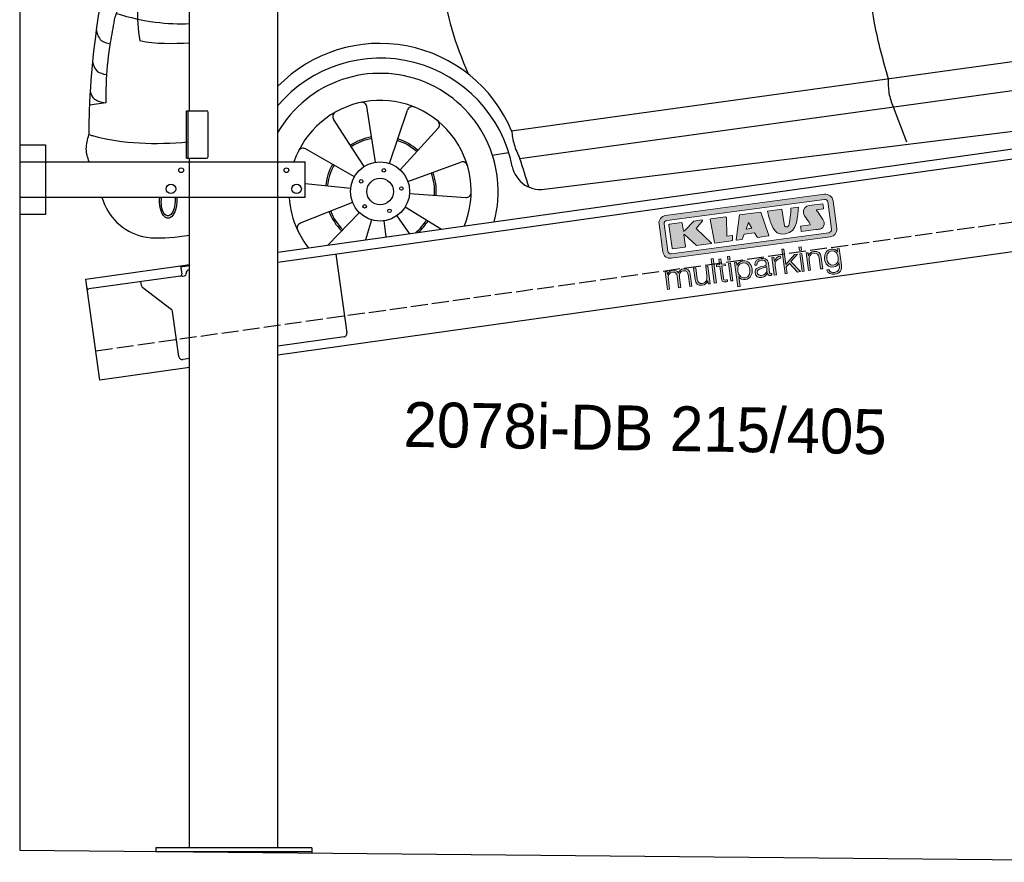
# Model space of a CAD drawing. Extents: x 199 to 6000, y -475 to 5900.
# Tile 1 of 4: x 199 to 3099, y -336 to 2144. Entities that reach past the tile are written whole.
import ezdxf

# ---------------------------------------------------------------- set-up
doc = ezdxf.new("R2010")
doc.units = 0
doc.header["$LTSCALE"] = 10
doc.header["$MEASUREMENT"] = 0
doc.linetypes.add('GEN3', pattern=[6.25, 5, -1.25])
doc.layers.get('0').update_dxf_attribs({"linetype": 'CONTINUOUS'})
for name, color, linetype in [('3', 6, 'GEN3'), ('CAR', 1, 'CONTINUOUS'), ('SICHTBARE_KANTEN_DIN_', 7, 'CONTINUOUS')]:
    doc.layers.add(name, color=color, linetype=linetype)
doc.layers.add('AM_0', color=7, linetype='CONTINUOUS', lineweight=30)
doc.layers.add('Logo', color=7, linetype='CONTINUOUS', lineweight=25)

# ---------------------------------------------------------------- blocks, each defined once
blk = doc.blocks.new('KLAUS')
at = {"layer": 'Logo'}
h = blk.add_hatch(color=8, dxfattribs=at)
h.dxf.hatch_style = 2
edge = h.paths.add_edge_path()
edge.add_spline(control_points=[(3.6, 29.09), (2.88, 29.09), (2.3, 28.51), (2.3, 27.8), (2.3, 27.8), (2.3, 16.11), (2.3, 16.11), (2.3, 15.39), (2.88, 14.81), (3.6, 14.81), (3.6, 14.81), (71.16, 14.81), (71.16, 14.81), (71.88, 14.81), (72.46, 15.39), (72.46, 16.11), (72.46, 16.11), (72.46, 27.8), (72.46, 27.8), (72.46, 28.51), (71.88, 29.09), (71.16, 29.09), (71.16, 29.09), (3.6, 29.09), (3.6, 29.09), (3.6, 29.09), (3.6, 29.09), (3.6, 29.09)], knot_values=[0, 0, 0, 0, 1, 1, 1, 2, 2, 2, 3, 3, 3, 4, 4, 4, 5, 5, 5, 6, 6, 6, 7, 7, 7, 8, 8, 8, 9, 9, 9, 9], degree=3, periodic=0)
edge = h.paths.add_edge_path()
edge.add_spline(control_points=[(3.35, 31.23), (3.35, 31.23), (71.47, 31.23), (71.47, 31.23), (73.26, 31.23), (74.71, 29.77), (74.71, 27.99), (74.71, 27.99), (74.71, 16.17), (74.71, 16.17), (74.71, 14.38), (73.26, 12.93), (71.47, 12.93), (71.47, 12.93), (3.35, 12.93), (3.35, 12.93), (1.56, 12.93), (0.11, 14.38), (0.11, 16.17), (0.11, 16.17), (0.11, 27.99), (0.11, 27.99), (0.11, 29.77), (1.56, 31.23), (3.35, 31.23), (3.35, 31.23), (3.35, 31.23), (3.35, 31.23)], knot_values=[0, 0, 0, 0, 1, 1, 1, 2, 2, 2, 3, 3, 3, 4, 4, 4, 5, 5, 5, 6, 6, 6, 7, 7, 7, 8, 8, 8, 9, 9, 9, 9], degree=3, periodic=0)
h = blk.add_hatch(color=8, dxfattribs=at)
h.dxf.hatch_style = 2
edge = h.paths.add_edge_path()
edge.add_spline(control_points=[(4.5, 27.33), (4.5, 27.33), (9.7, 27.33), (9.7, 27.33), (9.84, 27.33), (9.96, 27.22), (9.96, 27.08), (9.96, 27.08), (9.96, 23.69), (9.96, 23.69), (9.96, 23.69), (9.94, 23.64), (10.04, 23.59), (10.14, 23.53), (10.2, 23.57), (10.2, 23.57), (10.2, 23.57), (10.51, 23.75), (10.51, 23.75), (10.51, 23.75), (14.94, 27.33), (14.94, 27.33), (14.94, 27.33), (18.41, 27.33), (18.41, 27.33), (18.41, 27.33), (18.49, 27.33), (18.56, 27.2), (18.65, 27.04), (18.53, 26.91), (18.53, 26.91), (18.53, 26.91), (15.49, 24.11), (15.49, 24.11), (15.49, 24.11), (21.14, 17.06), (21.14, 17.06), (21.14, 17.06), (21.13, 16.91), (21.13, 16.91), (21.08, 16.84), (20.99, 16.82), (20.99, 16.82), (20.99, 16.82), (14.7, 16.82), (14.7, 16.82), (14.7, 16.82), (10.26, 22.17), (10.26, 22.17), (10.26, 22.17), (10.19, 22.24), (10.08, 22.21), (9.97, 22.18), (9.96, 22.11), (9.96, 22.11), (9.96, 22.11), (9.96, 17.08), (9.96, 17.08), (9.96, 16.94), (9.84, 16.82), (9.7, 16.82), (9.7, 16.82), (4.5, 16.82), (4.5, 16.82), (4.36, 16.82), (4.25, 16.94), (4.25, 17.08), (4.25, 17.08), (4.25, 27.08), (4.25, 27.08), (4.25, 27.22), (4.36, 27.33), (4.5, 27.33), (4.5, 27.33), (4.5, 27.33), (4.5, 27.33)], knot_values=[0, 0, 0, 0, 1, 1, 1, 2, 2, 2, 3, 3, 3, 4, 4, 4, 5, 5, 5, 6, 6, 6, 7, 7, 7, 8, 8, 8, 9, 9, 9, 10, 10, 10, 11, 11, 11, 12, 12, 12, 13, 13, 13, 14, 14, 14, 15, 15, 15, 16, 16, 16, 17, 17, 17, 18, 18, 18, 19, 19, 19, 20, 20, 20, 21, 21, 21, 22, 22, 22, 23, 23, 23, 24, 24, 24, 25, 25, 25, 25], degree=3, periodic=0)
h = blk.add_hatch(color=8, dxfattribs=at)
h.dxf.hatch_style = 2
h.paths.add_polyline_path([(22.42, 17.06), (21.97, 27.15), (22.24, 27.33), (28.55, 27.33), (28.86, 26.97), (28.01, 19.08), (30.26, 19.07), (30.44, 18.95), (30.08, 16.95), (29.49, 16.82), (22.6, 16.82)])
h = blk.add_hatch(color=8, dxfattribs=at)
h.paths.add_polyline_path([(36.52, 21.01), (38.93, 21.01), (37.87, 23.57)])
h.paths.add_polyline_path([(34.52, 27.33), (43.65, 27.33), (45.76, 16.94), (45.57, 16.82), (40.83, 16.82), (39.89, 18.95), (35.42, 18.95), (34.27, 16.82), (31.78, 16.82), (31.66, 17)])
h = blk.add_hatch(color=8, dxfattribs=at)
h.dxf.hatch_style = 2
edge = h.paths.add_edge_path()
edge.add_spline(control_points=[(52.69, 27.32), (52.69, 27.32), (52.88, 20.14), (52.88, 20.14), (53.01, 19.89), (53.2, 19.77), (53.43, 19.71), (53.91, 19.59), (54.43, 19.57), (54.64, 20.03), (55.23, 21.34), (56.27, 25.45), (56.6, 27.33), (56.6, 27.33), (59.77, 27.33), (59.77, 27.33), (58.77, 23.9), (58.56, 16.82), (52.63, 16.76), (48.72, 16.72), (48.01, 19.35), (47.27, 22.24), (46.89, 23.68), (46.54, 27.33), (46.54, 27.33), (46.54, 27.33), (52.69, 27.32), (52.69, 27.32), (52.69, 27.32), (52.69, 27.32), (52.69, 27.32)], knot_values=[0, 0, 0, 0, 1, 1, 1, 2, 2, 2, 3, 3, 3, 4, 4, 4, 5, 5, 5, 6, 6, 6, 7, 7, 7, 8, 8, 8, 9, 9, 9, 10, 10, 10, 10], degree=3, periodic=0)
h = blk.add_hatch(color=8, dxfattribs=at)
h.dxf.hatch_style = 2
edge = h.paths.add_edge_path()
edge.add_spline(control_points=[(64.46, 27.33), (64.46, 27.33), (70.31, 27.33), (70.31, 27.33), (70.31, 26.52), (70.31, 26.02), (70.31, 25.12), (70.31, 25.12), (67.3, 25.12), (67.3, 25.12), (67.24, 25.04), (67.25, 25.11), (67.25, 24.91), (67.25, 24.88), (69.73, 20.38), (69.73, 19.57), (69.73, 16.4), (67.22, 16.81), (65.9, 16.82), (65.9, 16.82), (59.59, 16.82), (59.59, 16.82), (59.59, 17.76), (59.59, 18.23), (59.59, 19.14), (59.59, 19.14), (63.75, 19.14), (63.75, 19.14), (63.82, 19.22), (63.81, 19.11), (63.81, 19.31), (63.81, 20.32), (61.58, 23.06), (61.58, 24.63), (61.58, 26.33), (62.83, 27.34), (64.46, 27.33), (64.46, 27.33), (64.46, 27.33), (64.46, 27.33)], knot_values=[0, 0, 0, 0, 1, 1, 1, 2, 2, 2, 3, 3, 3, 4, 4, 4, 5, 5, 5, 6, 6, 6, 7, 7, 7, 8, 8, 8, 9, 9, 9, 10, 10, 10, 11, 11, 11, 12, 12, 12, 13, 13, 13, 13], degree=3, periodic=0)
h = blk.add_hatch(color=30, dxfattribs=at)
h.dxf.hatch_style = 2
h.paths.add_polyline_path([(20.07, 0), (20.99, 0), (20.99, 10.45), (20.07, 10.45)])
h = blk.add_hatch(color=30, dxfattribs=at)
h.dxf.hatch_style = 2
edge = h.paths.add_edge_path()
edge.add_spline(control_points=[(24.22, 9.82), (24.22, 9.82), (23.3, 9.82), (23.3, 9.82), (23.3, 9.82), (23.3, 7.55), (23.3, 7.55), (23.3, 7.55), (21.98, 7.55), (21.98, 7.55), (21.98, 7.55), (21.98, 6.78), (21.98, 6.78), (21.98, 6.78), (23.3, 6.78), (23.3, 6.78), (23.3, 6.78), (23.3, 1.61), (23.3, 1.61), (23.28, 0.32), (23.71, -0.09), (24.94, -0.09), (25.22, -0.09), (25.48, -0.06), (25.76, -0.06), (25.76, -0.06), (25.76, 0.73), (25.76, 0.73), (25.5, 0.7), (25.23, 0.69), (24.97, 0.69), (24.31, 0.73), (24.22, 1.08), (24.22, 1.68), (24.22, 1.68), (24.22, 6.78), (24.22, 6.78), (24.22, 6.78), (25.76, 6.78), (25.76, 6.78), (25.76, 6.78), (25.76, 7.55), (25.76, 7.55), (25.76, 7.55), (24.22, 7.55), (24.22, 7.55), (24.22, 7.55), (24.22, 9.82), (24.22, 9.82), (24.22, 9.82), (24.22, 9.82), (24.22, 9.82)], knot_values=[0, 0, 0, 0, 1, 1, 1, 2, 2, 2, 3, 3, 3, 4, 4, 4, 5, 5, 5, 6, 6, 6, 7, 7, 7, 8, 8, 8, 9, 9, 9, 10, 10, 10, 11, 11, 11, 12, 12, 12, 13, 13, 13, 14, 14, 14, 15, 15, 15, 16, 16, 16, 17, 17, 17, 17], degree=3, periodic=0)
h = blk.add_hatch(color=30, dxfattribs=at)
h.paths.add_polyline_path([(27.1, 0), (28.03, 0), (28.03, 7.55), (27.1, 7.55)])
h.paths.add_polyline_path([(27.1, 8.98), (28.03, 8.98), (28.03, 10.45), (27.1, 10.45)])
h = blk.add_hatch(color=30, dxfattribs=at)
h.dxf.hatch_style = 2
h.paths.add_polyline_path([(50.4, 0), (51.32, 0), (51.32, 2.87), (52.82, 4.11), (55.8, 0), (56.96, 0), (53.52, 4.76), (56.74, 7.55), (55.51, 7.55), (51.32, 3.89), (51.32, 10.45), (50.4, 10.45)])
h = blk.add_hatch(color=30, dxfattribs=at)
h.paths.add_polyline_path([(57.74, 0), (58.66, 0), (58.66, 7.55), (57.74, 7.55)])
h.paths.add_polyline_path([(57.74, 8.98), (58.66, 8.98), (58.66, 10.45), (57.74, 10.45)])
h = blk.add_hatch(color=30, dxfattribs=at)
h.dxf.hatch_style = 2
edge = h.paths.add_edge_path()
edge.add_spline(control_points=[(0, 0), (0, 0), (0.92, 0), (0.92, 0), (0.92, 0), (0.92, 4.22), (0.92, 4.22), (0.94, 5.8), (1.58, 7), (3.18, 7), (4.35, 7), (4.77, 6.15), (4.76, 5.12), (4.76, 5.12), (4.76, 0), (4.76, 0), (4.76, 0), (5.68, 0), (5.68, 0), (5.68, 0), (5.68, 4.27), (5.68, 4.27), (5.68, 5.68), (6.14, 7), (7.73, 7), (9.05, 7), (9.52, 6.32), (9.52, 5.08), (9.52, 5.08), (9.52, 0), (9.52, 0), (9.52, 0), (10.44, 0), (10.44, 0), (10.44, 0), (10.44, 5.12), (10.44, 5.12), (10.44, 6.91), (9.59, 7.77), (7.94, 7.77), (6.94, 7.77), (5.99, 7.29), (5.54, 6.3), (5.26, 7.29), (4.36, 7.77), (3.37, 7.77), (2.17, 7.77), (1.38, 7.19), (0.89, 6.28), (0.89, 6.28), (0.85, 6.28), (0.85, 6.28), (0.85, 6.28), (0.85, 7.55), (0.85, 7.55), (0.85, 7.55), (0, 7.55), (0, 7.55), (0, 7.55), (0, 0), (0, 0), (0, 0), (0, 0), (0, 0)], knot_values=[0, 0, 0, 0, 1, 1, 1, 2, 2, 2, 3, 3, 3, 4, 4, 4, 5, 5, 5, 6, 6, 6, 7, 7, 7, 8, 8, 8, 9, 9, 9, 10, 10, 10, 11, 11, 11, 12, 12, 12, 13, 13, 13, 14, 14, 14, 15, 15, 15, 16, 16, 16, 17, 17, 17, 18, 18, 18, 19, 19, 19, 20, 20, 20, 21, 21, 21, 21], degree=3, periodic=0)
h = blk.add_hatch(color=30, dxfattribs=at)
h.dxf.hatch_style = 2
edge = h.paths.add_edge_path()
edge.add_spline(control_points=[(18.31, 7.55), (18.31, 7.55), (17.39, 7.55), (17.39, 7.55), (17.39, 7.55), (17.39, 3.59), (17.39, 3.59), (17.39, 2.05), (16.7, 0.56), (15.12, 0.56), (13.66, 0.56), (13.15, 1.27), (13.1, 2.64), (13.1, 2.64), (13.1, 7.55), (13.1, 7.55), (13.1, 7.55), (12.18, 7.55), (12.18, 7.55), (12.18, 7.55), (12.18, 2.65), (12.18, 2.65), (12.18, 0.89), (12.93, -0.22), (14.83, -0.22), (15.96, -0.22), (16.95, 0.35), (17.44, 1.36), (17.44, 1.36), (17.47, 1.36), (17.47, 1.36), (17.47, 1.36), (17.47, 0), (17.47, 0), (17.47, 0), (18.31, 0), (18.31, 0), (18.31, 0), (18.31, 7.55), (18.31, 7.55), (18.31, 7.55), (18.31, 7.55), (18.31, 7.55)], knot_values=[0, 0, 0, 0, 1, 1, 1, 2, 2, 2, 3, 3, 3, 4, 4, 4, 5, 5, 5, 6, 6, 6, 7, 7, 7, 8, 8, 8, 9, 9, 9, 10, 10, 10, 11, 11, 11, 12, 12, 12, 13, 13, 13, 14, 14, 14, 14], degree=3, periodic=0)
h = blk.add_hatch(color=30, dxfattribs=at)
edge = h.paths.add_edge_path()
edge.add_spline(control_points=[(35.84, 3.78), (35.84, 2.21), (35.12, 0.56), (33.37, 0.56), (31.4, 0.56), (30.72, 2.21), (30.72, 3.78), (30.72, 5.49), (31.33, 7), (33.37, 7), (35.12, 7), (35.84, 5.34), (35.84, 3.78), (35.84, 3.78), (35.84, 3.78), (35.84, 3.78)], knot_values=[0, 0, 0, 0, 1, 1, 1, 2, 2, 2, 3, 3, 3, 4, 4, 4, 5, 5, 5, 5], degree=3, periodic=0)
edge = h.paths.add_edge_path()
edge.add_spline(control_points=[(29.79, -2.8), (29.79, -2.8), (30.72, -2.8), (30.72, -2.8), (30.72, -2.8), (30.72, 1.43), (30.72, 1.43), (30.72, 1.43), (30.74, 1.43), (30.74, 1.43), (31.14, 0.35), (32.24, -0.22), (33.37, -0.22), (35.66, -0.22), (36.76, 1.64), (36.76, 3.78), (36.76, 5.91), (35.66, 7.77), (33.37, 7.77), (32.15, 7.77), (31.1, 7.14), (30.67, 6.12), (30.67, 6.12), (30.64, 6.12), (30.64, 6.12), (30.64, 6.12), (30.64, 7.55), (30.64, 7.55), (30.64, 7.55), (29.79, 7.55), (29.79, 7.55), (29.79, 7.55), (29.79, -2.8), (29.79, -2.8), (29.79, -2.8), (29.79, -2.8), (29.79, -2.8)], knot_values=[0, 0, 0, 0, 1, 1, 1, 2, 2, 2, 3, 3, 3, 4, 4, 4, 5, 5, 5, 6, 6, 6, 7, 7, 7, 8, 8, 8, 9, 9, 9, 10, 10, 10, 11, 11, 11, 12, 12, 12, 12], degree=3, periodic=0)
h = blk.add_hatch(color=30, dxfattribs=at)
edge = h.paths.add_edge_path()
edge.add_spline(control_points=[(43.03, 2.93), (43.04, 1.45), (41.8, 0.56), (40.39, 0.56), (39.53, 0.56), (38.71, 1.13), (38.71, 2.05), (38.71, 3.53), (40.66, 3.51), (42.22, 3.79), (42.47, 3.84), (42.88, 3.91), (43, 4.13), (43, 4.13), (43.03, 4.13), (43.03, 4.13), (43.03, 4.13), (43.03, 2.93), (43.03, 2.93), (43.03, 2.93), (43.03, 2.93), (43.03, 2.93)], knot_values=[0, 0, 0, 0, 1, 1, 1, 2, 2, 2, 3, 3, 3, 4, 4, 4, 5, 5, 5, 6, 6, 6, 7, 7, 7, 7], degree=3, periodic=0)
edge = h.paths.add_edge_path()
edge.add_spline(control_points=[(39.03, 5.24), (39.06, 6.47), (39.91, 7), (41.05, 7), (42.14, 7), (43.03, 6.69), (43.03, 5.45), (43.03, 4.61), (42.6, 4.51), (41.84, 4.42), (39.85, 4.19), (37.79, 4.11), (37.79, 1.99), (37.79, 0.47), (38.93, -0.22), (40.32, -0.22), (41.77, -0.22), (42.43, 0.34), (43.07, 1.32), (43.07, 1.32), (43.1, 1.32), (43.1, 1.32), (43.1, 0.53), (43.25, 0), (44.19, 0), (44.43, 0), (44.58, 0.01), (44.79, 0.06), (44.79, 0.06), (44.79, 0.83), (44.79, 0.83), (44.71, 0.81), (44.6, 0.78), (44.49, 0.78), (44.13, 0.78), (43.95, 0.98), (43.95, 1.33), (43.95, 1.33), (43.95, 5.34), (43.95, 5.34), (43.95, 7.36), (42.5, 7.77), (41.17, 7.77), (39.44, 7.77), (38.2, 7.01), (38.11, 5.24), (38.11, 5.24), (39.03, 5.24), (39.03, 5.24), (39.03, 5.24), (39.03, 5.24), (39.03, 5.24)], knot_values=[0, 0, 0, 0, 1, 1, 1, 2, 2, 2, 3, 3, 3, 4, 4, 4, 5, 5, 5, 6, 6, 6, 7, 7, 7, 8, 8, 8, 9, 9, 9, 10, 10, 10, 11, 11, 11, 12, 12, 12, 13, 13, 13, 14, 14, 14, 15, 15, 15, 16, 16, 16, 17, 17, 17, 17], degree=3, periodic=0)
h = blk.add_hatch(color=30, dxfattribs=at)
h.dxf.hatch_style = 2
edge = h.paths.add_edge_path()
edge.add_spline(control_points=[(45.79, 0), (45.79, 0), (46.71, 0), (46.71, 0), (46.71, 0), (46.71, 4.03), (46.71, 4.03), (46.71, 5.59), (47.85, 6.82), (49.52, 6.73), (49.52, 6.73), (49.52, 7.66), (49.52, 7.66), (48.16, 7.72), (47.14, 7), (46.67, 5.78), (46.67, 5.78), (46.64, 5.78), (46.64, 5.78), (46.64, 5.78), (46.64, 7.55), (46.64, 7.55), (46.64, 7.55), (45.79, 7.55), (45.79, 7.55), (45.79, 7.55), (45.79, 0), (45.79, 0), (45.79, 0), (45.79, 0), (45.79, 0)], knot_values=[0, 0, 0, 0, 1, 1, 1, 2, 2, 2, 3, 3, 3, 4, 4, 4, 5, 5, 5, 6, 6, 6, 7, 7, 7, 8, 8, 8, 9, 9, 9, 10, 10, 10, 10], degree=3, periodic=0)
h = blk.add_hatch(color=30, dxfattribs=at)
h.dxf.hatch_style = 2
edge = h.paths.add_edge_path()
edge.add_spline(control_points=[(60.41, 0), (60.41, 0), (61.33, 0), (61.33, 0), (61.33, 0), (61.33, 4.41), (61.33, 4.41), (61.36, 5.89), (62.24, 7), (63.7, 7), (65.2, 7), (65.62, 6.02), (65.62, 4.71), (65.62, 4.71), (65.62, 0), (65.62, 0), (65.62, 0), (66.54, 0), (66.54, 0), (66.54, 0), (66.54, 4.86), (66.54, 4.86), (66.54, 6.66), (65.9, 7.77), (63.78, 7.77), (62.71, 7.77), (61.7, 7.16), (61.36, 6.25), (61.36, 6.25), (61.33, 6.25), (61.33, 6.25), (61.33, 6.25), (61.33, 7.55), (61.33, 7.55), (61.33, 7.55), (60.41, 7.55), (60.41, 7.55), (60.41, 7.55), (60.41, 0), (60.41, 0), (60.41, 0), (60.41, 0), (60.41, 0)], knot_values=[0, 0, 0, 0, 1, 1, 1, 2, 2, 2, 3, 3, 3, 4, 4, 4, 5, 5, 5, 6, 6, 6, 7, 7, 7, 8, 8, 8, 9, 9, 9, 10, 10, 10, 11, 11, 11, 12, 12, 12, 13, 13, 13, 14, 14, 14, 14], degree=3, periodic=0)
h = blk.add_hatch(color=30, dxfattribs=at)
edge = h.paths.add_edge_path()
edge.add_spline(control_points=[(71.32, 0.86), (69.62, 0.86), (68.83, 2.34), (68.83, 3.86), (68.83, 5.43), (69.56, 7), (71.32, 7), (73.06, 7), (73.75, 5.34), (73.75, 3.86), (73.75, 2.33), (72.91, 0.86), (71.32, 0.86), (71.32, 0.86), (71.32, 0.86), (71.32, 0.86)], knot_values=[0, 0, 0, 0, 1, 1, 1, 2, 2, 2, 3, 3, 3, 4, 4, 4, 5, 5, 5, 5], degree=3, periodic=0)
edge = h.paths.add_edge_path()
edge.add_spline(control_points=[(74.67, 7.55), (74.67, 7.55), (73.75, 7.55), (73.75, 7.55), (73.75, 7.55), (73.75, 6.25), (73.75, 6.25), (73.75, 6.25), (73.72, 6.25), (73.72, 6.25), (73.35, 7.09), (72.41, 7.77), (71.32, 7.77), (69.13, 7.77), (67.9, 6.05), (67.9, 3.97), (67.9, 1.82), (68.9, 0.09), (71.32, 0.09), (72.4, 0.09), (73.29, 0.72), (73.72, 1.64), (73.72, 1.64), (73.75, 1.64), (73.75, 1.64), (73.75, 1.64), (73.75, 0.61), (73.75, 0.61), (73.75, -1.23), (73.01, -2.24), (71.32, -2.24), (70.29, -2.24), (69.31, -1.85), (69.1, -0.73), (69.1, -0.73), (68.18, -0.73), (68.18, -0.73), (68.31, -2.34), (69.81, -3.02), (71.32, -3.02), (73.79, -3.02), (74.65, -1.64), (74.67, 0.61), (74.67, 0.61), (74.67, 7.55), (74.67, 7.55), (74.67, 7.55), (74.67, 7.55), (74.67, 7.55)], knot_values=[0, 0, 0, 0, 1, 1, 1, 2, 2, 2, 3, 3, 3, 4, 4, 4, 5, 5, 5, 6, 6, 6, 7, 7, 7, 8, 8, 8, 9, 9, 9, 10, 10, 10, 11, 11, 11, 12, 12, 12, 13, 13, 13, 14, 14, 14, 15, 15, 15, 16, 16, 16, 16], degree=3, periodic=0)
at = {"layer": 'Logo', "lineweight": 0}
for points in [[(22.42, 17.06), (21.97, 27.15), (22.24, 27.33), (28.55, 27.33), (28.86, 26.97), (28.01, 19.08), (30.26, 19.07), (30.44, 18.95), (30.08, 16.95), (29.49, 16.82), (22.6, 16.82), (22.42, 17.06), (22.42, 17.06)], [(34.52, 27.33), (43.65, 27.33), (45.76, 16.94), (45.57, 16.82), (40.83, 16.82), (39.89, 18.95), (35.42, 18.95), (34.27, 16.82), (31.78, 16.82), (31.66, 17), (34.52, 27.33), (34.52, 27.33)], [(36.52, 21.01), (38.93, 21.01), (37.87, 23.57), (36.52, 21.01), (36.52, 21.01)], [(20.07, 0), (20.99, 0), (20.99, 10.45), (20.07, 10.45), (20.07, 0), (20.07, 0)], [(27.1, 8.98), (28.03, 8.98), (28.03, 10.45), (27.1, 10.45), (27.1, 8.98), (27.1, 8.98)], [(50.4, 0), (51.32, 0), (51.32, 2.87), (52.82, 4.11), (55.8, 0), (56.96, 0), (53.52, 4.76), (56.74, 7.55), (55.51, 7.55), (51.32, 3.89), (51.32, 10.45), (50.4, 10.45), (50.4, 0), (50.4, 0)], [(57.74, 8.98), (58.66, 8.98), (58.66, 10.45), (57.74, 10.45), (57.74, 8.98), (57.74, 8.98)], [(27.1, 0), (28.03, 0), (28.03, 7.55), (27.1, 7.55), (27.1, 0), (27.1, 0)], [(57.74, 0), (58.66, 0), (58.66, 7.55), (57.74, 7.55), (57.74, 0), (57.74, 0)]]:
    blk.add_lwpolyline(points, dxfattribs=at)
for points, knots in [([(3.35, 31.23), (3.35, 31.23), (71.47, 31.23), (71.47, 31.23), (73.26, 31.23), (74.71, 29.77), (74.71, 27.99), (74.71, 27.99), (74.71, 16.17), (74.71, 16.17), (74.71, 14.38), (73.26, 12.93), (71.47, 12.93), (71.47, 12.93), (3.35, 12.93), (3.35, 12.93), (1.56, 12.93), (0.11, 14.38), (0.11, 16.17), (0.11, 16.17), (0.11, 27.99), (0.11, 27.99), (0.11, 29.77), (1.56, 31.23), (3.35, 31.23), (3.35, 31.23), (3.35, 31.23), (3.35, 31.23)], [0, 0, 0, 0, 1, 1, 1, 2, 2, 2, 3, 3, 3, 4, 4, 4, 5, 5, 5, 6, 6, 6, 7, 7, 7, 8, 8, 8, 9, 9, 9, 9]), ([(3.6, 29.09), (2.88, 29.09), (2.3, 28.51), (2.3, 27.8), (2.3, 27.8), (2.3, 16.11), (2.3, 16.11), (2.3, 15.39), (2.88, 14.81), (3.6, 14.81), (3.6, 14.81), (71.16, 14.81), (71.16, 14.81), (71.88, 14.81), (72.46, 15.39), (72.46, 16.11), (72.46, 16.11), (72.46, 27.8), (72.46, 27.8), (72.46, 28.51), (71.88, 29.09), (71.16, 29.09), (71.16, 29.09), (3.6, 29.09), (3.6, 29.09), (3.6, 29.09), (3.6, 29.09), (3.6, 29.09)], [0, 0, 0, 0, 1, 1, 1, 2, 2, 2, 3, 3, 3, 4, 4, 4, 5, 5, 5, 6, 6, 6, 7, 7, 7, 8, 8, 8, 9, 9, 9, 9]), ([(4.5, 27.33), (4.5, 27.33), (9.7, 27.33), (9.7, 27.33), (9.84, 27.33), (9.96, 27.22), (9.96, 27.08), (9.96, 27.08), (9.96, 23.69), (9.96, 23.69), (9.96, 23.69), (9.94, 23.64), (10.04, 23.59), (10.14, 23.53), (10.2, 23.57), (10.2, 23.57), (10.2, 23.57), (10.51, 23.75), (10.51, 23.75), (10.51, 23.75), (14.94, 27.33), (14.94, 27.33), (14.94, 27.33), (18.41, 27.33), (18.41, 27.33), (18.41, 27.33), (18.49, 27.33), (18.56, 27.2), (18.65, 27.04), (18.53, 26.91), (18.53, 26.91), (18.53, 26.91), (15.49, 24.11), (15.49, 24.11), (15.49, 24.11), (21.14, 17.06), (21.14, 17.06), (21.14, 17.06), (21.13, 16.91), (21.13, 16.91), (21.08, 16.84), (20.99, 16.82), (20.99, 16.82), (20.99, 16.82), (14.7, 16.82), (14.7, 16.82), (14.7, 16.82), (10.26, 22.17), (10.26, 22.17), (10.26, 22.17), (10.19, 22.24), (10.08, 22.21), (9.97, 22.18), (9.96, 22.11), (9.96, 22.11), (9.96, 22.11), (9.96, 17.08), (9.96, 17.08), (9.96, 16.94), (9.84, 16.82), (9.7, 16.82), (9.7, 16.82), (4.5, 16.82), (4.5, 16.82), (4.36, 16.82), (4.25, 16.94), (4.25, 17.08), (4.25, 17.08), (4.25, 27.08), (4.25, 27.08), (4.25, 27.22), (4.36, 27.33), (4.5, 27.33), (4.5, 27.33), (4.5, 27.33), (4.5, 27.33)], [0, 0, 0, 0, 1, 1, 1, 2, 2, 2, 3, 3, 3, 4, 4, 4, 5, 5, 5, 6, 6, 6, 7, 7, 7, 8, 8, 8, 9, 9, 9, 10, 10, 10, 11, 11, 11, 12, 12, 12, 13, 13, 13, 14, 14, 14, 15, 15, 15, 16, 16, 16, 17, 17, 17, 18, 18, 18, 19, 19, 19, 20, 20, 20, 21, 21, 21, 22, 22, 22, 23, 23, 23, 24, 24, 24, 25, 25, 25, 25]), ([(52.69, 27.32), (52.69, 27.32), (52.88, 20.14), (52.88, 20.14), (53.01, 19.89), (53.2, 19.77), (53.43, 19.71), (53.91, 19.59), (54.43, 19.57), (54.64, 20.03), (55.23, 21.34), (56.27, 25.45), (56.6, 27.33), (56.6, 27.33), (59.77, 27.33), (59.77, 27.33), (58.77, 23.9), (58.56, 16.82), (52.63, 16.76), (48.72, 16.72), (48.01, 19.35), (47.27, 22.24), (46.89, 23.68), (46.54, 27.33), (46.54, 27.33), (46.54, 27.33), (52.69, 27.32), (52.69, 27.32), (52.69, 27.32), (52.69, 27.32), (52.69, 27.32)], [0, 0, 0, 0, 1, 1, 1, 2, 2, 2, 3, 3, 3, 4, 4, 4, 5, 5, 5, 6, 6, 6, 7, 7, 7, 8, 8, 8, 9, 9, 9, 10, 10, 10, 10]), ([(64.46, 27.33), (64.46, 27.33), (70.31, 27.33), (70.31, 27.33), (70.31, 26.52), (70.31, 26.02), (70.31, 25.12), (70.31, 25.12), (67.3, 25.12), (67.3, 25.12), (67.24, 25.04), (67.25, 25.11), (67.25, 24.91), (67.25, 24.88), (69.73, 20.38), (69.73, 19.57), (69.73, 16.4), (67.22, 16.81), (65.9, 16.82), (65.9, 16.82), (59.59, 16.82), (59.59, 16.82), (59.59, 17.76), (59.59, 18.23), (59.59, 19.14), (59.59, 19.14), (63.75, 19.14), (63.75, 19.14), (63.82, 19.22), (63.81, 19.11), (63.81, 19.31), (63.81, 20.32), (61.58, 23.06), (61.58, 24.63), (61.58, 26.33), (62.83, 27.34), (64.46, 27.33), (64.46, 27.33), (64.46, 27.33), (64.46, 27.33)], [0, 0, 0, 0, 1, 1, 1, 2, 2, 2, 3, 3, 3, 4, 4, 4, 5, 5, 5, 6, 6, 6, 7, 7, 7, 8, 8, 8, 9, 9, 9, 10, 10, 10, 11, 11, 11, 12, 12, 12, 13, 13, 13, 13]), ([(24.22, 9.82), (24.22, 9.82), (23.3, 9.82), (23.3, 9.82), (23.3, 9.82), (23.3, 7.55), (23.3, 7.55), (23.3, 7.55), (21.98, 7.55), (21.98, 7.55), (21.98, 7.55), (21.98, 6.78), (21.98, 6.78), (21.98, 6.78), (23.3, 6.78), (23.3, 6.78), (23.3, 6.78), (23.3, 1.61), (23.3, 1.61), (23.28, 0.32), (23.71, -0.09), (24.94, -0.09), (25.22, -0.09), (25.48, -0.06), (25.76, -0.06), (25.76, -0.06), (25.76, 0.73), (25.76, 0.73), (25.5, 0.7), (25.23, 0.69), (24.97, 0.69), (24.31, 0.73), (24.22, 1.08), (24.22, 1.68), (24.22, 1.68), (24.22, 6.78), (24.22, 6.78), (24.22, 6.78), (25.76, 6.78), (25.76, 6.78), (25.76, 6.78), (25.76, 7.55), (25.76, 7.55), (25.76, 7.55), (24.22, 7.55), (24.22, 7.55), (24.22, 7.55), (24.22, 9.82), (24.22, 9.82), (24.22, 9.82), (24.22, 9.82), (24.22, 9.82)], [0, 0, 0, 0, 1, 1, 1, 2, 2, 2, 3, 3, 3, 4, 4, 4, 5, 5, 5, 6, 6, 6, 7, 7, 7, 8, 8, 8, 9, 9, 9, 10, 10, 10, 11, 11, 11, 12, 12, 12, 13, 13, 13, 14, 14, 14, 15, 15, 15, 16, 16, 16, 17, 17, 17, 17]), ([(0, 0), (0, 0), (0.92, 0), (0.92, 0), (0.92, 0), (0.92, 4.22), (0.92, 4.22), (0.94, 5.8), (1.58, 7), (3.18, 7), (4.35, 7), (4.77, 6.15), (4.76, 5.12), (4.76, 5.12), (4.76, 0), (4.76, 0), (4.76, 0), (5.68, 0), (5.68, 0), (5.68, 0), (5.68, 4.27), (5.68, 4.27), (5.68, 5.68), (6.14, 7), (7.73, 7), (9.05, 7), (9.52, 6.32), (9.52, 5.08), (9.52, 5.08), (9.52, 0), (9.52, 0), (9.52, 0), (10.44, 0), (10.44, 0), (10.44, 0), (10.44, 5.12), (10.44, 5.12), (10.44, 6.91), (9.59, 7.77), (7.94, 7.77), (6.94, 7.77), (5.99, 7.29), (5.54, 6.3), (5.26, 7.29), (4.36, 7.77), (3.37, 7.77), (2.17, 7.77), (1.38, 7.19), (0.89, 6.28), (0.89, 6.28), (0.85, 6.28), (0.85, 6.28), (0.85, 6.28), (0.85, 7.55), (0.85, 7.55), (0.85, 7.55), (0, 7.55), (0, 7.55), (0, 7.55), (0, 0), (0, 0), (0, 0), (0, 0), (0, 0)], [0, 0, 0, 0, 1, 1, 1, 2, 2, 2, 3, 3, 3, 4, 4, 4, 5, 5, 5, 6, 6, 6, 7, 7, 7, 8, 8, 8, 9, 9, 9, 10, 10, 10, 11, 11, 11, 12, 12, 12, 13, 13, 13, 14, 14, 14, 15, 15, 15, 16, 16, 16, 17, 17, 17, 18, 18, 18, 19, 19, 19, 20, 20, 20, 21, 21, 21, 21]), ([(18.31, 7.55), (18.31, 7.55), (17.39, 7.55), (17.39, 7.55), (17.39, 7.55), (17.39, 3.59), (17.39, 3.59), (17.39, 2.05), (16.7, 0.56), (15.12, 0.56), (13.66, 0.56), (13.15, 1.27), (13.1, 2.64), (13.1, 2.64), (13.1, 7.55), (13.1, 7.55), (13.1, 7.55), (12.18, 7.55), (12.18, 7.55), (12.18, 7.55), (12.18, 2.65), (12.18, 2.65), (12.18, 0.89), (12.93, -0.22), (14.83, -0.22), (15.96, -0.22), (16.95, 0.35), (17.44, 1.36), (17.44, 1.36), (17.47, 1.36), (17.47, 1.36), (17.47, 1.36), (17.47, 0), (17.47, 0), (17.47, 0), (18.31, 0), (18.31, 0), (18.31, 0), (18.31, 7.55), (18.31, 7.55), (18.31, 7.55), (18.31, 7.55), (18.31, 7.55)], [0, 0, 0, 0, 1, 1, 1, 2, 2, 2, 3, 3, 3, 4, 4, 4, 5, 5, 5, 6, 6, 6, 7, 7, 7, 8, 8, 8, 9, 9, 9, 10, 10, 10, 11, 11, 11, 12, 12, 12, 13, 13, 13, 14, 14, 14, 14]), ([(29.79, -2.8), (29.79, -2.8), (30.72, -2.8), (30.72, -2.8), (30.72, -2.8), (30.72, 1.43), (30.72, 1.43), (30.72, 1.43), (30.74, 1.43), (30.74, 1.43), (31.14, 0.35), (32.24, -0.22), (33.37, -0.22), (35.66, -0.22), (36.76, 1.64), (36.76, 3.78), (36.76, 5.91), (35.66, 7.77), (33.37, 7.77), (32.15, 7.77), (31.1, 7.14), (30.67, 6.12), (30.67, 6.12), (30.64, 6.12), (30.64, 6.12), (30.64, 6.12), (30.64, 7.55), (30.64, 7.55), (30.64, 7.55), (29.79, 7.55), (29.79, 7.55), (29.79, 7.55), (29.79, -2.8), (29.79, -2.8), (29.79, -2.8), (29.79, -2.8), (29.79, -2.8)], [0, 0, 0, 0, 1, 1, 1, 2, 2, 2, 3, 3, 3, 4, 4, 4, 5, 5, 5, 6, 6, 6, 7, 7, 7, 8, 8, 8, 9, 9, 9, 10, 10, 10, 11, 11, 11, 12, 12, 12, 12]), ([(35.84, 3.78), (35.84, 2.21), (35.12, 0.56), (33.37, 0.56), (31.4, 0.56), (30.72, 2.21), (30.72, 3.78), (30.72, 5.49), (31.33, 7), (33.37, 7), (35.12, 7), (35.84, 5.34), (35.84, 3.78), (35.84, 3.78), (35.84, 3.78), (35.84, 3.78)], [0, 0, 0, 0, 1, 1, 1, 2, 2, 2, 3, 3, 3, 4, 4, 4, 5, 5, 5, 5]), ([(39.03, 5.24), (39.06, 6.47), (39.91, 7), (41.05, 7), (42.14, 7), (43.03, 6.69), (43.03, 5.45), (43.03, 4.61), (42.6, 4.51), (41.84, 4.42), (39.85, 4.19), (37.79, 4.11), (37.79, 1.99), (37.79, 0.47), (38.93, -0.22), (40.32, -0.22), (41.77, -0.22), (42.43, 0.34), (43.07, 1.32), (43.07, 1.32), (43.1, 1.32), (43.1, 1.32), (43.1, 0.53), (43.25, 0), (44.19, 0), (44.43, 0), (44.58, 0.01), (44.79, 0.06), (44.79, 0.06), (44.79, 0.83), (44.79, 0.83), (44.71, 0.81), (44.6, 0.78), (44.49, 0.78), (44.13, 0.78), (43.95, 0.98), (43.95, 1.33), (43.95, 1.33), (43.95, 5.34), (43.95, 5.34), (43.95, 7.36), (42.5, 7.77), (41.17, 7.77), (39.44, 7.77), (38.2, 7.01), (38.11, 5.24), (38.11, 5.24), (39.03, 5.24), (39.03, 5.24), (39.03, 5.24), (39.03, 5.24), (39.03, 5.24)], [0, 0, 0, 0, 1, 1, 1, 2, 2, 2, 3, 3, 3, 4, 4, 4, 5, 5, 5, 6, 6, 6, 7, 7, 7, 8, 8, 8, 9, 9, 9, 10, 10, 10, 11, 11, 11, 12, 12, 12, 13, 13, 13, 14, 14, 14, 15, 15, 15, 16, 16, 16, 17, 17, 17, 17]), ([(45.79, 0), (45.79, 0), (46.71, 0), (46.71, 0), (46.71, 0), (46.71, 4.03), (46.71, 4.03), (46.71, 5.59), (47.85, 6.82), (49.52, 6.73), (49.52, 6.73), (49.52, 7.66), (49.52, 7.66), (48.16, 7.72), (47.14, 7), (46.67, 5.78), (46.67, 5.78), (46.64, 5.78), (46.64, 5.78), (46.64, 5.78), (46.64, 7.55), (46.64, 7.55), (46.64, 7.55), (45.79, 7.55), (45.79, 7.55), (45.79, 7.55), (45.79, 0), (45.79, 0), (45.79, 0), (45.79, 0), (45.79, 0)], [0, 0, 0, 0, 1, 1, 1, 2, 2, 2, 3, 3, 3, 4, 4, 4, 5, 5, 5, 6, 6, 6, 7, 7, 7, 8, 8, 8, 9, 9, 9, 10, 10, 10, 10]), ([(60.41, 0), (60.41, 0), (61.33, 0), (61.33, 0), (61.33, 0), (61.33, 4.41), (61.33, 4.41), (61.36, 5.89), (62.24, 7), (63.7, 7), (65.2, 7), (65.62, 6.02), (65.62, 4.71), (65.62, 4.71), (65.62, 0), (65.62, 0), (65.62, 0), (66.54, 0), (66.54, 0), (66.54, 0), (66.54, 4.86), (66.54, 4.86), (66.54, 6.66), (65.9, 7.77), (63.78, 7.77), (62.71, 7.77), (61.7, 7.16), (61.36, 6.25), (61.36, 6.25), (61.33, 6.25), (61.33, 6.25), (61.33, 6.25), (61.33, 7.55), (61.33, 7.55), (61.33, 7.55), (60.41, 7.55), (60.41, 7.55), (60.41, 7.55), (60.41, 0), (60.41, 0), (60.41, 0), (60.41, 0), (60.41, 0)], [0, 0, 0, 0, 1, 1, 1, 2, 2, 2, 3, 3, 3, 4, 4, 4, 5, 5, 5, 6, 6, 6, 7, 7, 7, 8, 8, 8, 9, 9, 9, 10, 10, 10, 11, 11, 11, 12, 12, 12, 13, 13, 13, 14, 14, 14, 14]), ([(74.67, 7.55), (74.67, 7.55), (73.75, 7.55), (73.75, 7.55), (73.75, 7.55), (73.75, 6.25), (73.75, 6.25), (73.75, 6.25), (73.72, 6.25), (73.72, 6.25), (73.35, 7.09), (72.41, 7.77), (71.32, 7.77), (69.13, 7.77), (67.9, 6.05), (67.9, 3.97), (67.9, 1.82), (68.9, 0.09), (71.32, 0.09), (72.4, 0.09), (73.29, 0.72), (73.72, 1.64), (73.72, 1.64), (73.75, 1.64), (73.75, 1.64), (73.75, 1.64), (73.75, 0.61), (73.75, 0.61), (73.75, -1.23), (73.01, -2.24), (71.32, -2.24), (70.29, -2.24), (69.31, -1.85), (69.1, -0.73), (69.1, -0.73), (68.18, -0.73), (68.18, -0.73), (68.31, -2.34), (69.81, -3.02), (71.32, -3.02), (73.79, -3.02), (74.65, -1.64), (74.67, 0.61), (74.67, 0.61), (74.67, 7.55), (74.67, 7.55), (74.67, 7.55), (74.67, 7.55), (74.67, 7.55)], [0, 0, 0, 0, 1, 1, 1, 2, 2, 2, 3, 3, 3, 4, 4, 4, 5, 5, 5, 6, 6, 6, 7, 7, 7, 8, 8, 8, 9, 9, 9, 10, 10, 10, 11, 11, 11, 12, 12, 12, 13, 13, 13, 14, 14, 14, 15, 15, 15, 16, 16, 16, 16]), ([(71.32, 0.86), (69.62, 0.86), (68.83, 2.34), (68.83, 3.86), (68.83, 5.43), (69.56, 7), (71.32, 7), (73.06, 7), (73.75, 5.34), (73.75, 3.86), (73.75, 2.33), (72.91, 0.86), (71.32, 0.86), (71.32, 0.86), (71.32, 0.86), (71.32, 0.86)], [0, 0, 0, 0, 1, 1, 1, 2, 2, 2, 3, 3, 3, 4, 4, 4, 5, 5, 5, 5]), ([(43.03, 2.93), (43.04, 1.45), (41.8, 0.56), (40.39, 0.56), (39.53, 0.56), (38.71, 1.13), (38.71, 2.05), (38.71, 3.53), (40.66, 3.51), (42.22, 3.79), (42.47, 3.84), (42.88, 3.91), (43, 4.13), (43, 4.13), (43.03, 4.13), (43.03, 4.13), (43.03, 4.13), (43.03, 2.93), (43.03, 2.93), (43.03, 2.93), (43.03, 2.93), (43.03, 2.93)], [0, 0, 0, 0, 1, 1, 1, 2, 2, 2, 3, 3, 3, 4, 4, 4, 5, 5, 5, 6, 6, 6, 7, 7, 7, 7])]:
    blk.add_open_spline(points, degree=3, knots=knots, dxfattribs=at)
blk = doc.blocks.new('Car200VanEG')
at = {"layer": 'CAR'}
for p, q in [((27627.7, 3941.8), (29515.6, 4203.1)), ((27652, 3860), (29511.9, 4116.2)), ((26432.8, 4023.8), (26384.6, 4016.7)), ((27227, 3848.7), (27201.4, 4012.7)), ((27268.1, 3845.2), (27320.9, 4002.5)), ((28751.2, 4011.6), (28791.1, 3909)), ((27160.1, 3887), (27103.2, 3975.2)), ((27732.4, 3771), (29487.4, 3987.6)), ((27299.2, 3826.8), (27411.4, 3949)), ((27164.8, 3805.9), (27020.8, 3888.1)), ((27193.2, 3835.9), (27160.1, 3887)), ((27570.2, 3870), (27619.1, 3877.4)), ((27322.1, 3792.5), (27478, 3849.3)), ((27153.8, 3771.5), (27019.4, 3784.9)), ((27327.1, 3756.7), (27492.6, 3745.2)), ((27159.6, 3730.6), (27005.2, 3669.1)), ((27314.6, 3717.5), (27421.5, 3652.1)), ((27179.7, 3700.5), (27086.5, 3605.1)), ((27289.7, 3691.2), (27325.9, 3638.7)), ((27215.2, 3679.6), (27197.3, 3620.6)), ((27251.2, 3676.5), (27257.1, 3629))]:
    blk.add_line(p, q, dxfattribs=at)
for centre, radius in [((27240.4, 3762.8), 87), ((27251.4, 3825), 5.16), ((27240.4, 3762.8), 39.2), ((27184.6, 3792.5), 5.16), ((27303, 3771.6), 5.16), ((27194.9, 3718.9), 5.16), ((27268.1, 3706), 5.16)]:
    blk.add_circle(centre, radius, dxfattribs=at)
for centre, radius, start, end in [((27239.8, 3777.4), 421.3, 22.9636, 135.4753), ((27241.3, 3759.3), 396, 11.2769, 139.6616), ((27240.4, 3762.8), 347.8, 345.1978, 149.9164), ((27240.4, 3762.8), 268.3, 337.8454, 160.9349), ((27186.6, 4010.3), 15, 8.8571, 102.2519), ((27335.1, 3997.7), 15, 68.0338, 161.4286), ((27115.8, 3983.4), 15, 119.4624, 212.8571), ((27400.4, 3959.2), 15, 317.4286, 50.8233), ((27242.6, 3762.3), 163.4, 99.6165, 123.423), ((27242.6, 3762.3), 158.4, 99.6165, 123.423), ((27242.6, 3762.3), 163.4, 48.1476, 72.2472), ((27013.3, 3875.1), 15, 60.2857, 153.6805), ((27242.6, 3762.3), 158.4, 48.1476, 72.2472), ((21558.7, 1884.8), 6405.5, 17.15784, 17.96084), ((27242.6, 3762.3), 163.4, 150.5135, 174.1727), ((27242.6, 3762.3), 158.4, 150.5135, 174.1727), ((27483.1, 3835.2), 15, 16.6053, 110), ((27712.3, 3852.6), 84, 190.8184, 283.84), ((27242.6, 3762.3), 158.4, 356.1373, 20.4549), ((27242.6, 3762.3), 163.4, 356.1373, 20.4549), ((26579.8, 3790.8), 165, 195.9419, 256.3484), ((27240.4, 3762.8), 268.3, 183.709, 204.9247), ((27493.7, 3760.1), 15, 266, 359.3947), ((27242.6, 3762.3), 163.4, 201.2391, 225.0075), ((27242.6, 3762.3), 158.4, 201.2391, 225.0075), ((27011, 3655.3), 15, 110.6904, 208.3919), ((27242.6, 3762.3), 158.4, 310.2523, 328.3201), ((27242.6, 3762.3), 163.4, 312.9326, 328.3201), ((27240.4, 3762.8), 268.3, 204.9247, 218.1546)]:
    blk.add_arc(centre, radius, start, end, dxfattribs=at)
at = {"layer": 'CAR', "extrusion": (0, 0, -1)}
for major_axis, ratio, start_param, end_param in [((1, 50.8), 0.500238, 1.353918, 4.909479), ((-1.9, -44), 0.466142, 4.452684, 8.072714)]:
    blk.add_ellipse((26616.5, 3735), major_axis=major_axis, ratio=ratio, start_param=start_param, end_param=end_param, dxfattribs=at)
at = {"layer": 'CAR'}
for points, knots in [([(27469.8, 4557), (27450.9, 4495.3), (27404.8, 4344.7), (27464.4, 4196.6), (27499.6, 4109.1)], [0, 0, 0, 0, 188.834502, 460.779137, 460.779137, 460.779137, 460.779137]), ([(28676.2, 4551.8), (28677.2, 4453.2), (28678.8, 4298.1), (28721.5, 4149.5), (28737, 4095.3)], [0, 0, 0, 0, 293.66753, 462.22475, 462.22475, 462.22475, 462.22475]), ([(26679.4, 4474.3), (26584.1, 4440.3), (26491, 4381.6), (26460.9, 4280.2), (26457.3, 4268.1)], [702.344395, 702.344395, 702.344395, 702.344395, 979.246731, 1016.984444, 1016.984444, 1016.984444, 1016.984444]), ([(26540.7, 4353.5), (26534.8, 4337.8), (26520.6, 4290.4), (26527.8, 4240), (26532.7, 4206.3)], [46.535565, 46.535565, 46.535565, 46.535565, 96.394228, 196.057855, 196.057855, 196.057855, 196.057855]), ([(26420, 4341.8), (26402.5, 4230.8), (26384.9, 4105.9), (26382.6, 3953.5), (26382.7, 3929.8)], [0, 0, 0, 0, 337.666223, 399.864808, 399.864808, 399.864808, 399.864808]), ([(26457.3, 4268.1), (26453.3, 4245.7), (26442.7, 4187.8), (26432.7, 4106.2), (26432.8, 4046.9), (26432.8, 4023.8)], [0, 0, 0, 0, 68.027269, 176.646418, 245.886995, 245.886995, 245.886995, 245.886995]), ([(26404.2, 4240.6), (26407, 4227.3), (26413.3, 4205.3), (26435.3, 4199.6), (26445, 4197.4)], [6.485254, 6.485254, 6.485254, 6.485254, 43.428998, 71.206171, 71.206171, 71.206171, 71.206171]), ([(26393.3, 4145.9), (26396, 4134.3), (26403, 4114.3), (26424.3, 4109.1), (26434.5, 4106.9)], [10.614587, 10.614587, 10.614587, 10.614587, 43.428998, 72.577606, 72.577606, 72.577606, 72.577606]), ([(28737, 4095.3), (28736.9, 4080.8), (28736.6, 4052.1), (28746.4, 4025), (28751.2, 4011.6)], [0, 0, 0, 0, 43.115065, 85.476404, 85.476404, 85.476404, 85.476404]), ([(26386.3, 4057.3), (26388.9, 4048.3), (26396.7, 4031.2), (26416.8, 4026.9), (26432.8, 4023.8)], [17.07622, 17.07622, 17.07622, 17.07622, 43.428998, 74.410059, 74.410059, 74.410059, 74.410059]), ([(26383.5, 3850.4), (26379.2, 3862.9), (26371.2, 3889.3), (26378.9, 3916.1), (26383, 3930.2)], [6.65009, 6.65009, 6.65009, 6.65009, 45.105305, 88.226846, 88.226846, 88.226846, 88.226846]), ([(26383, 3930.2), (26386.4, 3929.3), (26480.8, 3902.3), (26578.8, 3900.9), (26674.4, 3908.6)], [0, 0, 0, 0, 10.584744, 294.519478, 294.519478, 294.519478, 294.519478]), ([(27627.7, 3941.8), (27629.6, 3928.1), (27633.4, 3899.6), (27645.7, 3873.5), (27652, 3860)], [0, 0, 0, 0, 41.275019, 85.777722, 85.777722, 85.777722, 85.777722]), ([(26540.9, 3630.4), (26573, 3623.2), (26610.7, 3625.9), (26649.4, 3630.4), (26649.4, 3630.4), (26649.4, 3630.4), (26649.4, 3630.4), (26659.4, 3631.6), (26669.4, 3632.8), (26679.4, 3633.9)], [270.483267, 270.483267, 270.483267, 270.483267, 377.868138, 377.868138, 377.868138, 377.869175, 377.869175, 377.869175, 405.678835, 405.678835, 405.678835, 405.678835])]:
    blk.add_open_spline(points, degree=3, knots=knots, dxfattribs=at)
for points in [[(26464, 4287), (26545.2, 4261.3), (26615.5, 4254.6), (26679.4, 4257)], [(26532.6, 4207), (26580, 4196.5), (26629.8, 4198.3), (26679.7, 4200.2)]]:
    blk.add_open_spline(points, degree=3, dxfattribs=at)

msp = doc.modelspace()

# ---------------------------------------------------------------- linework, layer by layer
for p, q in [((700, 1876.2), (700, 3746.2)), ((960, -293.8), (960, 3746.2)), ((691, 1876.2), (750, 1876.2)), ((691, 1736.2), (691, 1876.2)), ((695, 1876.2), (695, 1736.2)), ((755, 1741.2), (755, 1871.2)), ((960, 1460.2), (3577.5, 1828)), ((200, 1776.2), (275, 1776.2)), ((200, 1776.2), (275, 1776.2)), ((275, 1776.2), (275, 1571.2)), ((275, 1776.2), (275, 1571.2)), ((3576.7, 1797.6), (960, 1429.9)), ((200, 1726.2), (1040, 1726.2)), ((691, 1736.2), (750, 1736.2)), ((700, -293.8), (700, 1736.2)), ((1040, 1621.2), (1040, 1726.2)), ((1040, 1621.2), (200, 1621.2)), ((275, 1571.2), (200, 1571.2)), ((275, 1571.2), (200, 1571.2)), ((3696.8, 1541.9), (960, 1157.2)), ((1130.7, 1453.9), (1163.3, 1222.2)), ((673.5, 1419.9), (700, 1423.6)), ((393.8, 1380.6), (673.5, 1419.9)), ((673.5, 1419.9), (677, 1395.2)), ((700, 1419.6), (674.1, 1416)), ((689.5, 1395.9), (689.4, 1396.9)), ((435.5, 1083.5), (393.8, 1380.6)), ((672.7, 1389.5), (402.9, 1351.6)), ((558, 1361.4), (556.4, 1373.2)), ((680.3, 1389.6), (685.2, 1390.3)), ((645.6, 1291.7), (561.9, 1354.8)), ((668.2, 1152.6), (649.5, 1285.1)), ((1154.8, 1210.9), (960, 1183.5)), ((700, 1146.9), (679.5, 1144.1)), ((700, 1120.7), (435.5, 1083.5)), ((199.5, -300), (3944.5, -336)), ((600, -293.8), (600, -303.8)), ((1060, -293.8), (600, -293.8)), ((600, -303.8), (1060, -303.8)), ((1060, -293.8), (1060, -308.3))]:
    msp.add_line(p, q)
for centre, radius in [((675, 1701.2), 7), ((985, 1701.2), 7), ((645, 1646.2), 14), ((1015, 1646.2), 14)]:
    msp.add_circle(centre, radius)
for centre, radius, start, end in [((750, 1871.2), 5, 0, 90), ((750, 1741.2), 5, 270, 0), ((672, 1394.5), 5, 278, 8), ((684.6, 1395.2), 5, 278, 8), ((699.3, 1398.3), 10, 98, 188), ((679.6, 1394.5), 5, 221.2367, 278), ((402.2, 1356.5), 5, 188, 278), ((567.9, 1362.8), 10, 188, 233), ((639.6, 1283.7), 10, 8, 53), ((1153.4, 1220.8), 10, 278, 8), ((678.1, 1154), 10, 188, 278)]:
    msp.add_arc(centre, radius, start, end)
at = {"layer": '3'}
msp.add_line((423.4, 1169.7), (5430.8, 1873.4), dxfattribs=at)
at = {"layer": 'SICHTBARE_KANTEN_DIN_'}
msp.add_line((199.4, 5900), (200, -300), dxfattribs=at)

# ---------------------------------------------------------------- block references
at = {"xscale": 6.929133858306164, "yscale": 6.929133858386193, "zscale": 6.929133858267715, "rotation": 7.614101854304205}
msp.add_blockref('KLAUS', (2107.5, 1350.3), dxfattribs=at)
at = {"layer": 'AM_0'}
msp.add_blockref('Car200VanEG', (-25979.5, -2124.2), dxfattribs=at)

# ---------------------------------------------------------------- texts
at = {"layer": 'Logo'}
msp.add_text('2078i-DB 215/405', height=132, rotation=359.1028, dxfattribs=at).set_placement((1329, 887.2))

doc.saveas('drawing.dxf')
